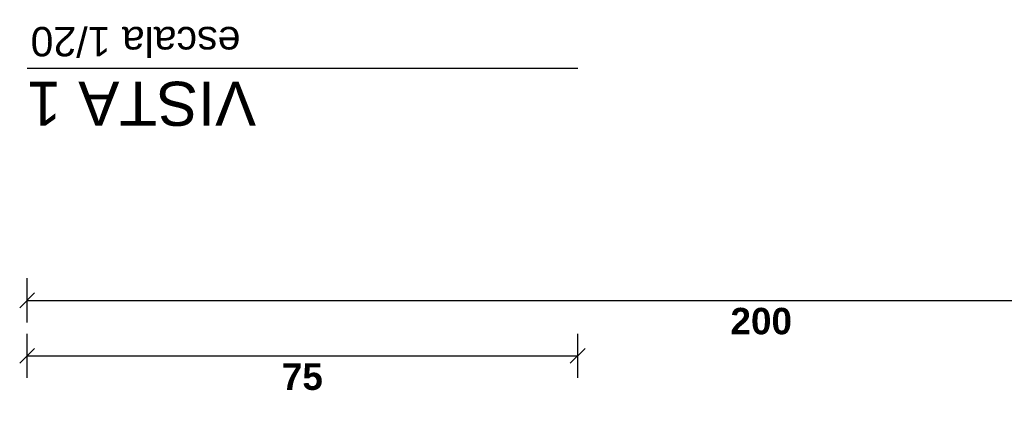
# Model space of a CAD drawing. Extents: x 1 to 126, y -14 to 17.
# Tile 43 of 131: x 42.824 to 44.165, y -2.999 to -2.45. Entities that reach past the tile are written whole.
import ezdxf
from ezdxf.enums import TextEntityAlignment as Align

# ---------------------------------------------------------------- set-up
doc = ezdxf.new("R2010")
doc.units = 0
doc.header["$PDMODE"] = 3
doc.layers.add('A-ANNO-TEXT @ 20', color=2, linetype='Continuous')
doc.layers.add('A-ANOT-COTA-PARC', color=1, linetype='Continuous')
doc.styles.add('BIS-COTA', font='swissb.ttf')
doc.styles.add('E5-100', font='micross.ttf')
doc.dimstyles.new('BIS-COTA-PARC', dxfattribs={"dimscale": 0, "dimtxt": 0.0018, "dimasz": 0.001, "dimexe": 0.0015, "dimexo": 0, "dimgap": 0.0005, "dimtad": 1, "dimdec": 0, "dimlfac": 100, "dimzin": 9, "dimdsep": 46, "dimtxsty": 'BIS-COTA', "dimblk": 'OBLIQUE', "dimcen": 2.5, "dimclrd": 256, "dimclre": 251, "dimclrt": 2, "dimadec": 1, "dimazin": 2, "dimtfac": 1, "dimtdec": 0, "dimtix": 1, "dimtmove": 2, "dimatfit": 3, "dimldrblk": 'DOT', "dimfxl": 0.0015, "dimfxlon": 1, "dimtolj": 1, "dimtzin": 0, "dimarcsym": 0})

# ---------------------------------------------------------------- blocks, each defined once
blk = doc.blocks.new('A-ANNO-TIT')
blk.add_line((-0.0375, 0), (0, 0))
at = {"linetype": 'Continuous', "style": 'E5-100'}
blk.add_attdef('ESCALA', text='', height=0.002, dxfattribs=at).set_placement((-0.000244, -0.002833), align=Align.RIGHT)
blk = doc.blocks.new('_Oblique')
at = {"color": 0, "lineweight": -2}
blk.add_line((-0.5, -0.5), (0.5, 0.5), dxfattribs=at)
blk = doc.blocks.new('*D538')
at = {"layer": 'A-ANOT-COTA-PARC', "color": 251, "lineweight": -2, "transparency": 16777216}
for p, q in [((42.8339, -2.8625), (42.8339, -2.8025)), ((44.8339, -2.8625), (44.8339, -2.8025))]:
    blk.add_line(p, q, dxfattribs=at)
at = {"layer": 'A-ANOT-COTA-PARC', "lineweight": -2, "transparency": 16777216}
blk.add_line((42.8339, -2.8325), (44.8339, -2.8325), dxfattribs=at)
at = {"layer": 'Defpoints', "color": 0, "transparency": 16777216}
for p in [(44.8339, -2.8325), (42.8339, -3.0137), (44.8339, -3.0138)]:
    blk.add_point(p, dxfattribs=at)
at = {"layer": 'A-ANOT-COTA-PARC', "lineweight": -2, "transparency": 16777216, "xscale": 0.02, "yscale": 0.02, "zscale": 0.02, "rotation": 180}
blk.add_blockref('_Oblique', (42.8339, -2.8325), dxfattribs=at)
at = {"layer": 'A-ANOT-COTA-PARC', "lineweight": -2, "transparency": 16777216, "xscale": 0.02, "yscale": 0.02, "zscale": 0.02}
blk.add_blockref('_Oblique', (44.8339, -2.8325), dxfattribs=at)
at = {"layer": 'A-ANOT-COTA-PARC', "color": 2, "transparency": 16777216, "insert": (43.8339, -2.861), "char_height": 0.036, "attachment_point": 5, "style": 'BIS-COTA'}
blk.add_mtext('\\A1;200', dxfattribs=at)
blk = doc.blocks.new('_Dot')
at = {"color": 0, "linetype": 'ByBlock', "lineweight": -2}
blk.add_line((-0.5, 0), (-1, 0), dxfattribs=at)
at = {"color": 0, "linetype": 'ByBlock', "const_width": 0.5}
blk.add_lwpolyline([(-0.25, 0, 1), (0.25, 0, 1)], format="xyb", close=True, dxfattribs=at)
blk = doc.blocks.new('*D546')
at = {"layer": 'A-ANOT-COTA-PARC', "color": 251, "lineweight": -2, "transparency": 16777216}
for p, q in [((42.8339, -2.9382), (42.8339, -2.8782)), ((43.5839, -2.9382), (43.5839, -2.8782))]:
    blk.add_line(p, q, dxfattribs=at)
at = {"layer": 'A-ANOT-COTA-PARC', "lineweight": -2, "transparency": 16777216}
blk.add_line((42.8339, -2.9082), (43.5839, -2.9082), dxfattribs=at)
at = {"layer": 'Defpoints', "color": 0, "transparency": 16777216}
for p in [(43.5839, -2.9082), (42.8339, -3.0137), (43.5839, -3.0137)]:
    blk.add_point(p, dxfattribs=at)
at = {"layer": 'A-ANOT-COTA-PARC', "lineweight": -2, "transparency": 16777216, "xscale": 0.02, "yscale": 0.02, "zscale": 0.02, "rotation": 180}
blk.add_blockref('_Oblique', (42.8339, -2.9082), dxfattribs=at)
at = {"layer": 'A-ANOT-COTA-PARC', "lineweight": -2, "transparency": 16777216, "xscale": 0.02, "yscale": 0.02, "zscale": 0.02}
blk.add_blockref('_Oblique', (43.5839, -2.9082), dxfattribs=at)
at = {"layer": 'A-ANOT-COTA-PARC', "color": 2, "transparency": 16777216, "insert": (43.2089, -2.9367), "char_height": 0.036, "attachment_point": 5, "style": 'BIS-COTA'}
blk.add_mtext('\\A1;75', dxfattribs=at)

msp = doc.modelspace()

# ---------------------------------------------------------------- block references
at = {"layer": 'A-ANNO-TEXT @ 20', "linetype": 'Continuous'}
ref = msp.add_blockref('A-ANNO-TIT', (42.8339, -2.5169), dxfattribs=dict(at, xscale=20, yscale=20, zscale=20, rotation=179.9999999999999))
ref.add_attrib('TITULO', 'VISTA 1', dxfattribs={"layer": '0', "linetype": 'Continuous', "height": 0.06, "rotation": 180, "style": 'E5-100'}).set_placement((42.8339, -2.5169), align=Align.BOTTOM_RIGHT)
ref.add_attrib('ESCALA', 'escala 1/20', dxfattribs={"layer": '0', "linetype": 'Continuous', "height": 0.04, "rotation": 180, "style": 'E5-100'}).set_placement((42.8388, -2.4603), align=Align.RIGHT)

# ---------------------------------------------------------------- dimensions: what is measured, and where the dimension line sits
at = {"layer": 'A-ANOT-COTA-PARC'}
for base, p2, picture, middle in [((44.8339, -2.8325), (44.8339, -3.0138), '*D538', (43.8339, -2.861)), ((43.5839, -2.9082), (43.5839, -3.0137), '*D546', (43.2089, -2.9367))]:
    dim = msp.add_linear_dim(base=base, p1=(42.8339, -3.0137), p2=p2, dimstyle='BIS-COTA-PARC', override={"dimscale": 0, "dimtix": 1, "dimtofl": 1, "dimtmove": 2, "dimatfit": 3}, dxfattribs=at)
    dim.commit()
    dim.dimension.update_dxf_attribs({"geometry": picture, "text_midpoint": middle})

doc.saveas('drawing.dxf')
